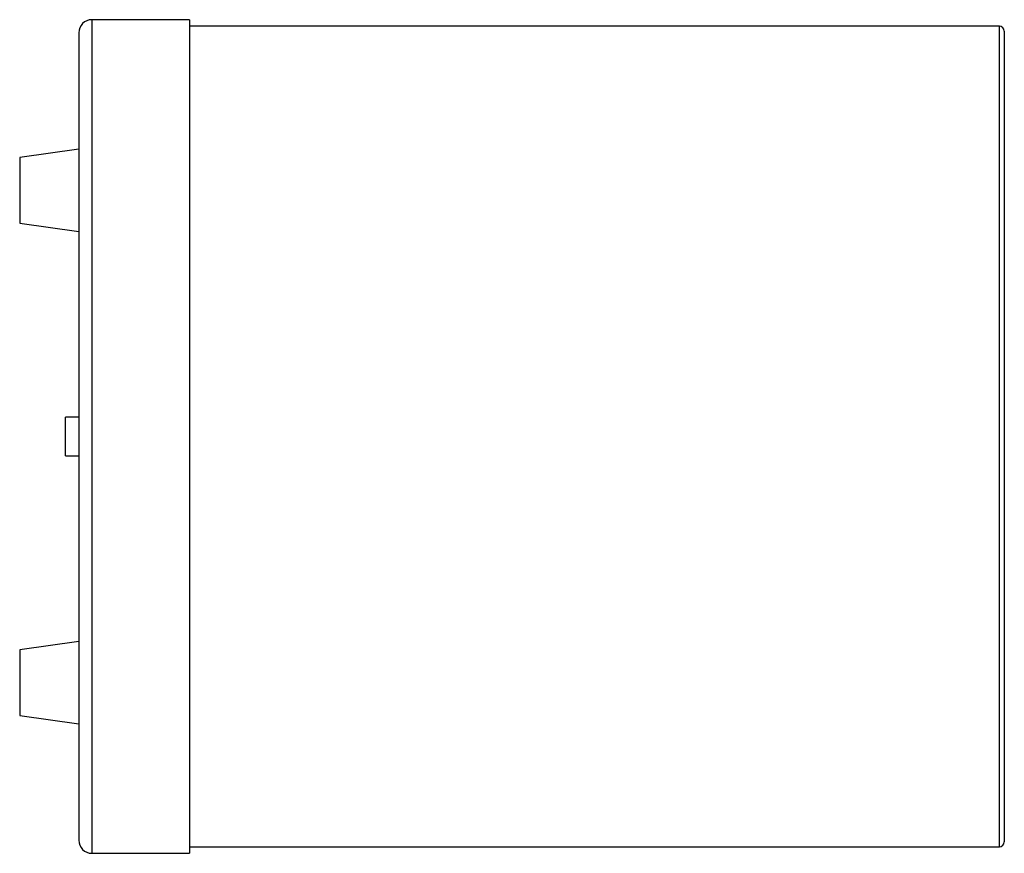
# Paper-space layout '_Frontal' of a CAD drawing. Header units: millimetres. Extents: x 0 to 300, y -122 to 132.
import ezdxf

# ---------------------------------------------------------------- set-up
doc = ezdxf.new("R2010")
doc.units = ezdxf.units.MM

psp = doc.layouts.new('_Frontal')

# ---------------------------------------------------------------- linework, layer by layer
at = {"color": 7, "linetype": 'Continuous', "lineweight": 25}
for p, q in [((51.73, 131.87), (22, 131.87)), ((51.73, 131.87), (51.73, -122.13)), ((298.5, 129.87), (51.73, 129.87)), ((18, 127.87), (18, -118.13)), ((300, 128.37), (300, -118.63)), ((18, 92.37), (0, 89.84)), ((0, 89.84), (0, 69.9)), ((0, 69.9), (18, 67.37)), ((18, 10.72), (14, 10.72)), ((14, -0.98), (14, 10.72)), ((14, -0.98), (18, -0.98)), ((18, -57.63), (0, -60.16)), ((0, -60.16), (0, -80.1)), ((0, -80.1), (18, -82.63)), ((22, -122.13), (51.73, -122.13)), ((51.73, -120.13), (298.5, -120.13))]:
    psp.add_line(p, q, dxfattribs=at)
at = {"color": 8, "linetype": 'Continuous', "lineweight": 25}
for p, q in [((22, 131.87), (22, -122.13)), ((298.5, -120.13), (298.5, 129.87))]:
    psp.add_line(p, q, dxfattribs=at)
at = {"color": 7, "linetype": 'Continuous', "lineweight": 25}
for centre, radius, start, end in [((22, 127.87), 4, 90, 180), ((298.5, 128.37), 1.5, 0, 90), ((22, -118.13), 4, 180, 270), ((298.5, -118.63), 1.5, 270, 360)]:
    psp.add_arc(centre, radius, start, end, dxfattribs=at)

doc.saveas('drawing.dxf')
